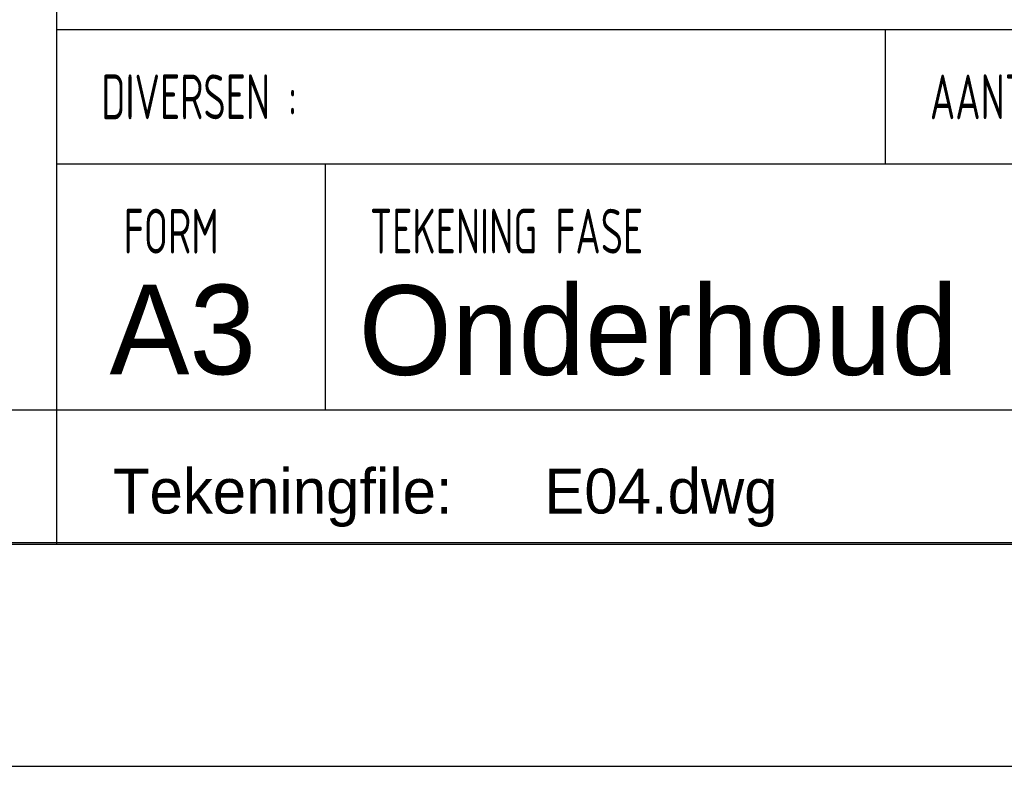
# Model space of a CAD drawing. Extents: x 0 to 86265, y 0 to 29700.
# Tile 5 of 42: x 33346 to 37742, y 0 to 3335. Entities that reach past the tile are written whole.
import ezdxf
from ezdxf.enums import TextEntityAlignment as Align

# ---------------------------------------------------------------- set-up
doc = ezdxf.new("R2010")
doc.units = 0
doc.header["$LTSCALE"] = 100
for name, color, linetype in [('00att025', 2, 'Continuous'), ('00att035', 3, 'Continuous'), ('00att050', 4, 'Continuous'), ('00kad025', 2, 'Continuous'), ('00kad070', 5, 'Continuous'), ('BL$2----', 7, 'Continuous'), ('BL$4----', 7, 'Continuous')]:
    doc.layers.add(name, color=color, linetype=linetype)
doc.styles.add('BURO-018', font='BUROFONT.shx', dxfattribs={"height": 180})
doc.styles.add('BURO-025', font='BUROFONT.shx', dxfattribs={"height": 250})
doc.styles.add('BURO-050', font='BUROFONT.shx', dxfattribs={"height": 500})
doc.styles.add('STYLE2', font='isocp2.shx', dxfattribs={"width": 0.7})

# ---------------------------------------------------------------- blocks, each defined once
blk = doc.blocks.new('A3-HOR')
at = {"layer": '00kad025', "linetype": 'Continuous'}
blk.add_line((0, 0), (420, 0), dxfattribs=at)
at = {"layer": '00kad070', "linetype": 'Continuous'}
blk.add_line((10, 10), (410, 10), dxfattribs=at)
blk = doc.blocks.new('STEMPEL GEERDIJK-NIEUW')
at = {"color": 5, "ltscale": 0.5}
for p, q in [((-84.9, 63.9), (-84.9, 9.9)), ((-9.9, 26.9), (-84.9, 26.9)), ((-9.9, 15.9), (-84.9, 15.9)), ((-9.9, 9.9), (-209.9, 9.9))]:
    blk.add_line(p, q, dxfattribs=at)
at = {"ltscale": 0.5}
for p, q in [((-9.9, 32.9), (-84.9, 32.9)), ((-47.9, 32.9), (-47.9, 26.9)), ((-72.9, 26.9), (-72.9, 15.9)), ((-84.9, 15.9), (-233.9, 15.9))]:
    blk.add_line(p, q, dxfattribs=at)
at = {"ltscale": 0.5, "style": 'STYLE2', "width": 0.7}
for s, p in [('DIVERSEN :', (-82.9, 28.9)), ('AANTAL BLADEN :', (-45.9, 28.9)), ('FORM', (-81.9, 22.9)), ('TEKENING FASE', (-70.9, 22.9))]:
    blk.add_text(s, height=2, dxfattribs=at).set_placement(p)
at = {"color": 1, "ltscale": 0.5, "style": 'BURO-018'}
for tag, p in [('DIVERSEN', (-68.9, 28.9)), ('AANTALBLAD', (-22.9, 28.9))]:
    blk.add_attdef(tag, p, '', height=2, dxfattribs=at)
at = {"layer": '00att025', "color": 1, "linetype": 'Continuous', "style": 'BURO-018'}
blk.add_text('Tekeningfile:', height=2, dxfattribs=at).set_placement((-82.375, 11.291))
for tag, p in [('WZ_GOEDC', (-230.84, 55.442)), ('WZ_GOEDA', (-218.863, 55.442)), ('WZ_GOEDB', (-225.315, 55.031)), ('WZ_INITSC', (-230.84, 40.332)), ('WZ_INITSB', (-224.737, 40.332)), ('WZ_INITSA', (-218.863, 40.332)), ('WZ_DATUMC', (-230.84, 17.774)), ('WZ_DATUMB', (-224.737, 17.774)), ('WZ_DATUMA', (-218.863, 17.774)), ('WZ_CODEC', (-230.84, 10.751)), ('WZ_CODEB', (-224.737, 10.751)), ('WZ_CODEA', (-218.863, 10.751))]:
    blk.add_attdef(tag, text='', height=1.8, rotation=90, dxfattribs=at).set_placement(p, align=Align.MIDDLE_LEFT)
at = {"layer": '00att025', "color": 1, "linetype": 'Continuous'}
for tag, p, height, style in [('TKSCHAAL', (-194.804, 59.901), 2, 'BURO-018'), ('PRDATUM', (-199.225, 49.917), 1.8, 'BURO-018'), ('PRPRLEID', (-179.438, 45.409), 1.8, 'BURO-018'), ('PROPDRGVR1', (-191.434, 32.851), 2.2, 'BURO-025'), ('TK1OMSCHR', (-191.287, 27.025), 2.2, 'BURO-025'), ('TK2OMSCHR', (-191.169, 20.919), 2.2, 'BURO-025'), ('TKFILE', (-63.112, 11.291), 2, 'BURO-018')]:
    blk.add_attdef(tag, p, '', height=height, dxfattribs=dict(at, style=style))
at = {"layer": '00att025', "color": 2, "linetype": 'Continuous'}
for tag, p, height, style in [('PRVRIJ5', (-150.129, 51.989), 2.5, 'BURO-025'), ('PRVRIJ6', (-150.142, 46.083), 2.5, 'BURO-025'), ('PRNUMMER', (-70.447, 33.854), 3.5, 'BURO-050'), ('TKFORMAAT', (-82.528, 17.509), 4, 'BURO-025')]:
    blk.add_attdef(tag, p, '', height=height, dxfattribs=dict(at, style=style))
at = {"layer": '00att025', "color": 1, "linetype": 'Continuous', "style": 'BURO-018'}
blk.add_attdef('TKINIT', text='', height=1.8, dxfattribs=at).set_placement((-179.711, 50.878), align=Align.MIDDLE_LEFT)
at = {"layer": '00att025', "color": 3, "linetype": 'Continuous', "ltscale": 25, "style": 'BURO-025'}
blk.add_attdef('TKFASE', text='', height=4, dxfattribs=at).set_placement((-71.405, 19.481), align=Align.MIDDLE_LEFT)
at = {"layer": '00att035', "color": 2, "linetype": 'Continuous', "style": 'BURO-025'}
blk.add_attdef('PROMSCHR', (-149.998, 57.146), '', height=2.5, dxfattribs=at)
at = {"layer": '00att050', "color": 2, "linetype": 'Continuous', "style": 'BURO-025'}
blk.add_attdef('TKTEKNR', text='', height=4, dxfattribs=at).set_placement((-19.639, 19.603), align=Align.MIDDLE_LEFT)

msp = doc.modelspace()

# ---------------------------------------------------------------- block references
at = {"layer": 'BL$2----', "xscale": 100, "yscale": 100}
msp.add_blockref('A3-HOR', (0, 0), dxfattribs=at)
at = {"layer": 'BL$4----'}
ref = msp.add_blockref('STEMPEL GEERDIJK-NIEUW', (42000, 0), dxfattribs=dict(at, xscale=100, yscale=100))
ref.add_attrib('TKFILE', 'E04.dwg', (35688.8, 1129.1), dxfattribs={"layer": '00att025', "color": 1, "linetype": 'Continuous', "height": 200, "style": 'BURO-018'})
ref.add_attrib('TKFORMAAT', 'A3', (33747.2, 1750.9), dxfattribs={"layer": '00att025', "color": 2, "linetype": 'Continuous', "height": 400, "style": 'BURO-025'})
ref.add_attrib('TKFASE', 'Onderhoud', dxfattribs={"layer": '00att025', "color": 3, "linetype": 'Continuous', "ltscale": 25, "height": 400, "style": 'BURO-025'}).set_placement((34859.5, 1948.1), align=Align.MIDDLE_LEFT)

doc.saveas('drawing.dxf')
